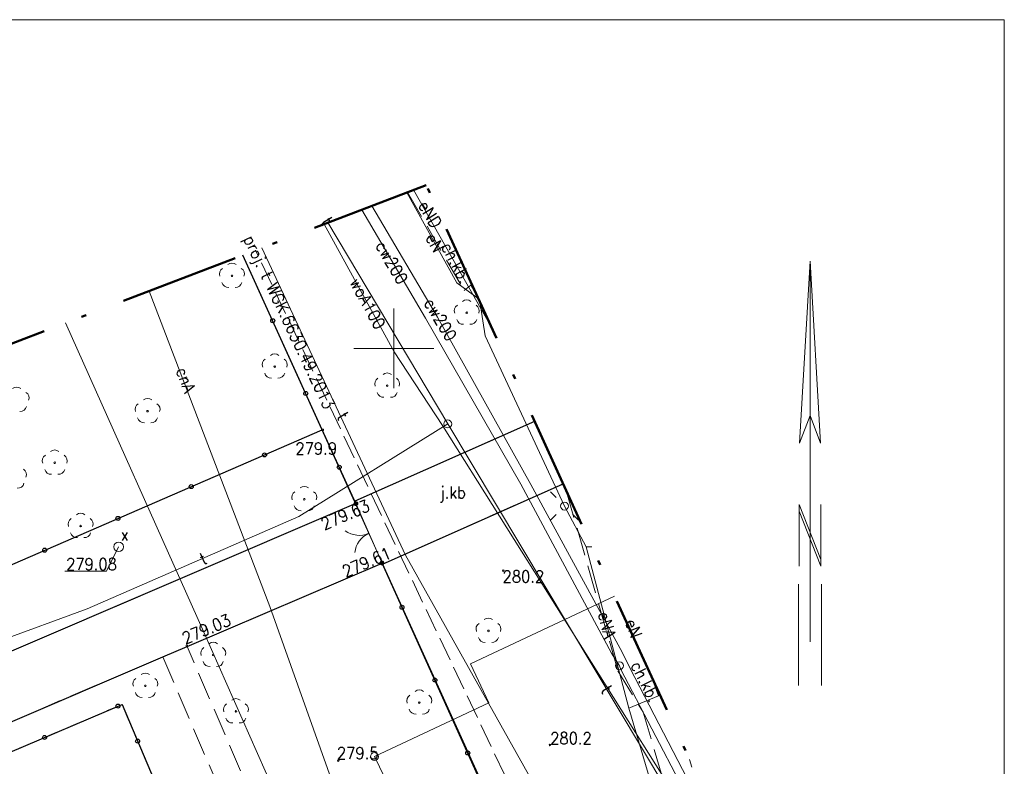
# Model space of a CAD drawing. Extents: x 6586740 to 6586888, y 5577511 to 5577721.
# Tile 7 of 7: x 6586827 to 6586888, y 5577674 to 5577721. Entities that reach past the tile are written whole.
import ezdxf
from ezdxf.enums import TextEntityAlignment as Align

# ---------------------------------------------------------------- set-up
doc = ezdxf.new("R2010")
doc.units = 0
doc.header["$MEASUREMENT"] = 0
for name, pattern in [('0.5_0.5', [1, 0.5, -0.5]), ('1.0_0.5', [1.5, 1, -0.5]), ('1.5_0.5', [2, 1.5, -0.5]), ('219-500', [0]), ('SKARP1000', [2.45, 1.75, -0.7]), ('ZAKRES500', [12.8, 7.5, -2.5, 0.3, -2.5])]:
    doc.linetypes.add(name, pattern=pattern)
for name, color, linetype, lineweight in [('312-BUDYNEK', 7, 'Continuous', 0), ('CO PRZEW.', 7, 'Continuous', 0), ('DROGI', 7, 'Continuous', 0), ('ENN PRZEWÓD', 7, 'Continuous', 0), ('GRANICE DZIA£EK', 7, 'Continuous', 0), ('K ELEM.', 7, 'Continuous', 0), ('MOSTY', 7, 'Continuous', 0), ('OGRODZENIA', 7, 'Continuous', 0), ('OPIS BUDYNKÓW', 7, 'Continuous', 0), ('OSNOWA', 7, 'Continuous', 0), ('PIKIETA', 7, 'Continuous', 0), ('PKT', 7, 'Continuous', 0), ('SZKIC PODST.', 7, 'Continuous', 0), ('T OPISY', 7, 'Continuous', 0), ('T PRZEW.', 7, 'Continuous', 0), ('W ELEM.', 7, 'Continuous', 0), ('W PRZEW.', 7, 'Continuous', 0), ('ZIELEÑ', 7, 'Continuous', 0)]:
    doc.layers.add(name, color=color, linetype=linetype, lineweight=lineweight)
doc.styles.add('ROMANC', font='ROMANC')

msp = doc.modelspace()

# ---------------------------------------------------------------- hatches: boundary and pattern name
at = {"layer": 'OGRODZENIA', "linetype": 'Continuous', "lineweight": 0}
h = msp.add_hatch(color=7, dxfattribs=at)
edge = h.paths.add_edge_path()
edge.add_arc((6586847.62, 5577690.29), 0.125, 0, 360)
h = msp.add_hatch(color=7, dxfattribs=at)
edge = h.paths.add_edge_path()
edge.add_arc((6586849.26, 5577686.56), 0.125, 0, 360)

# ---------------------------------------------------------------- linework, layer by layer
at = {"layer": '312-BUDYNEK', "color": 94, "linetype": '0.5_0.5', "lineweight": 0}
msp.add_line((6586868.501307, 5577674.274877), (6586875.47, 5577651.19), dxfattribs=at)
at = {"layer": 'CO PRZEW.', "color": 215, "linetype": 'Continuous', "lineweight": 0}
for p, q in [((6586852.74, 5577701.95), (6586848.614589, 5577708.915416)), ((6586851.97, 5577701.9), (6586847.995498, 5577708.67888)), ((6586842.24, 5577683.84), (6586834.673883, 5577703.589089)), ((6586857.94, 5577691.5), (6586851.97, 5577701.9)), ((6586858.57, 5577691.49), (6586852.74, 5577701.95)), ((6586863.62, 5577680.92), (6586857.94, 5577691.5)), ((6586864.28, 5577680.99), (6586858.57, 5577691.49)), ((6586851.82, 5577656.89), (6586842.24, 5577683.84)), ((6586864.12, 5577680.14), (6586863.62, 5577680.92)), ((6586864.8, 5577679.97), (6586864.28, 5577680.99)), ((6586864.21, 5577679.91), (6586864.12, 5577680.14)), ((6586869.94, 5577668.97), (6586864.21, 5577679.91)), ((6586870.73, 5577668.51), (6586864.8, 5577679.97))]:
    msp.add_line(p, q, dxfattribs=at)
msp.add_circle((6586864.119861, 5577680.140289), 0.25, dxfattribs=at)
at = {"layer": 'DROGI', "color": 7, "linetype": 'Continuous', "lineweight": 25}
for p, q in [((6586858.81074, 5577695.422471), (6586847.56, 5577690.44)), ((6586849.29, 5577686.5), (6586860.594099, 5577691.530672)), ((6586847.62, 5577690.29), (6586818.48, 5577677.8)), ((6586837.06, 5577681.34), (6586849.26, 5577686.56)), ((6586835.53, 5577680.7), (6586837.06, 5577681.34)), ((6586825.25, 5577676.3), (6586835.53, 5577680.7))]:
    msp.add_line(p, q, dxfattribs=at)
at = {"layer": 'ENN PRZEWÓD', "color": 1, "linetype": 'Continuous', "lineweight": 0}
for p, q in [((6586853.95, 5577704.11), (6586850.815732, 5577709.756407)), ((6586856.075336, 5577701.391908), (6586851.220475, 5577709.911048)), ((6586855.283861, 5577703.119132), (6586853.95, 5577704.11)), ((6586855.71, 5577700.78), (6586855.372782, 5577702.925081)), ((6586838.1, 5577682.23), (6586829.441374, 5577701.589903)), ((6586860.68, 5577690.13), (6586855.71, 5577700.78)), ((6586862.04, 5577687.59), (6586860.68, 5577690.13)), ((6586864.71, 5577677.49), (6586862.04, 5577687.59)), ((6586862.399852, 5577687.59), (6586862.04, 5577687.59)), ((6586850.82, 5577653.61), (6586838.1, 5577682.23)), ((6586866.56, 5577678.26), (6586866.085657, 5577679.546517)), ((6586864.71, 5577677.49), (6586866.56, 5577678.26)), ((6586868.7, 5577663.9), (6586864.71, 5577677.49))]:
    msp.add_line(p, q, dxfattribs=at)
at = {"layer": 'GRANICE DZIA£EK', "color": 7, "linetype": '219-500', "lineweight": 0}
msp.add_line((6586862.01, 5577658.53), (6586840.525059, 5577705.824649), dxfattribs=at)
at = {"layer": 'K ELEM.', "color": 7, "linetype": 'Continuous', "lineweight": 0}
for p, q in [((6586832.002449, 5577686.058864), (6586832.769861, 5577687.580289)), ((6586829.394137, 5577686.058864), (6586832.002449, 5577686.058864))]:
    msp.add_line(p, q, dxfattribs=at)
msp.add_circle((6586832.769861, 5577687.580289), 0.3, dxfattribs=at)
at = {"layer": 'MOSTY', "color": 7, "linetype": 'SKARP1000', "lineweight": 0}
for p, q in [((6586850.849178, 5577709.769186), (6586854.39, 5577703.63)), ((6586854.39, 5577703.63), (6586854.82, 5577703.96)), ((6586854.82, 5577703.96), (6586855.244, 5577703.206122)), ((6586858.81074, 5577695.422471), (6586847.56, 5577690.44)), ((6586849.29, 5577686.5), (6586860.594099, 5577691.530672)), ((6586860.791993, 5577691.098808), (6586864.02, 5577679.82)), ((6586847.62, 5577690.29), (6586818.48, 5577677.8)), ((6586847.56, 5577690.44), (6586849.29, 5577686.5)), ((6586849.26, 5577686.56), (6586847.62, 5577690.29)), ((6586837.06, 5577681.34), (6586849.26, 5577686.56)), ((6586835.53, 5577680.7), (6586837.06, 5577681.34)), ((6586837.06, 5577681.34), (6586835.53, 5577680.7)), ((6586844.26, 5577664.56), (6586837.06, 5577681.34)), ((6586825.25, 5577676.3), (6586835.53, 5577680.7)), ((6586835.53, 5577680.7), (6586841.92, 5577665.8)), ((6586865.72, 5577680.26), (6586865.646183, 5577680.505576)), ((6586864.02, 5577679.82), (6586865.6, 5577677.24)), ((6586865.801385, 5577680.166881), (6586865.72, 5577680.26)), ((6586865.6, 5577677.24), (6586868.13, 5577668.75))]:
    msp.add_line(p, q, dxfattribs=at)
at = {"layer": 'OGRODZENIA', "color": 7, "linetype": 'Continuous', "lineweight": 25}
for p, q in [((6586845.509861, 5577694.900289), (6586840.551861, 5577705.834289)), ((6586816.669861, 5577682.400289), (6586845.509861, 5577694.900289)), ((6586847.619861, 5577690.290289), (6586845.509861, 5577694.900289)), ((6586861.819861, 5577658.730289), (6586849.259861, 5577686.560289)), ((6586825.829861, 5577674.670289), (6586832.979861, 5577677.720289)), ((6586832.979861, 5577677.720289), (6586837.739861, 5577666.510289))]:
    msp.add_line(p, q, dxfattribs=at)
at = {"layer": 'OGRODZENIA', "color": 7, "linetype": 'Continuous', "lineweight": 0}
msp.add_line((6586849.26, 5577686.56), (6586847.62, 5577690.29), dxfattribs=at)
at = {"layer": 'OGRODZENIA', "color": 7, "linetype": 'Continuous', "lineweight": 25}
for centre in [(6586842.412645, 5577701.730549), (6586844.477548, 5577697.17685), (6586841.901928, 5577693.336169), (6586846.579552, 5577692.563207), (6586837.314305, 5577691.347774), (6586832.726682, 5577689.35938), (6586828.139058, 5577687.370986), (6586850.50764, 5577683.795524), (6586852.564433, 5577679.238156), (6586832.728568, 5577677.612746), (6586828.129523, 5577675.650915), (6586833.957113, 5577675.418859), (6586854.621225, 5577674.680788)]:
    msp.add_circle(centre, 0.125, dxfattribs=at)
at = {"layer": 'OGRODZENIA', "color": 7, "linetype": 'Continuous', "lineweight": 0}
for centre in [(6586847.62, 5577690.29), (6586849.26, 5577686.56)]:
    msp.add_circle(centre, 0.125, dxfattribs=at)
for centre, start, end in [((6586847.836125, 5577689.798425), 233.734, 293.734), ((6586849.043598, 5577687.052153), 113.734, 173.734)]:
    msp.add_arc(centre, 1.5, start, end, dxfattribs=at)
at = {"layer": 'OPIS BUDYNKÓW', "color": 7, "linetype": 'Continuous', "lineweight": 0}
for centre in [(6586845.55, 5577694.9), (6586847.63, 5577690.31), (6586849.25, 5577686.62), (6586856.85, 5577686.09), (6586837.04, 5577681.39), (6586859.77, 5577675.18), (6586846.52, 5577674.2)]:
    msp.add_circle(centre, 0.05, dxfattribs=at)
at = {"layer": 'OSNOWA', "color": 94, "linetype": 'Continuous', "lineweight": 0}
for centre, radius, start, end in [((6586839.859861, 5577704.940289), 0.4, 49.272, 130.728), ((6586839.479861, 5577704.664289), 0.4, 121.308, 202.548), ((6586839.859861, 5577704.540289), 0.05, 0, 359.999427), ((6586840.239861, 5577704.664289), 0.4, 337.452, 58.692), ((6586839.624861, 5577704.216289), 0.4, 193.221, 274.871), ((6586840.094861, 5577704.216289), 0.4, 265.129, 346.779), ((6586854.179861, 5577702.354289), 0.4, 121.308, 202.548), ((6586854.559861, 5577702.630289), 0.4, 49.272, 130.728), ((6586854.939861, 5577702.354289), 0.4, 337.452, 58.692), ((6586854.559861, 5577702.230289), 0.05, 0, 359.999427), ((6586854.324861, 5577701.906289), 0.4, 193.221, 274.871), ((6586854.794861, 5577701.906289), 0.4, 265.129, 346.779), ((6586842.539861, 5577699.260289), 0.4, 49.272, 130.728), ((6586842.159861, 5577698.984289), 0.4, 121.308, 202.548), ((6586842.539861, 5577698.860289), 0.05, 0, 359.999427), ((6586842.919861, 5577698.984289), 0.4, 337.452, 58.692), ((6586842.304861, 5577698.536289), 0.4, 193.221, 274.871), ((6586842.774861, 5577698.536289), 0.4, 265.129, 346.779), ((6586849.579861, 5577698.060289), 0.4, 49.272, 130.728), ((6586849.199861, 5577697.784289), 0.4, 121.308, 202.548), ((6586849.579861, 5577697.660289), 0.05, 0, 359.999427), ((6586849.959861, 5577697.784289), 0.4, 337.452, 58.692), ((6586826.379861, 5577697.180289), 0.4, 49.272, 130.728), ((6586826.759861, 5577696.904289), 0.4, 337.452, 58.692), ((6586849.344861, 5577697.336289), 0.4, 193.221, 274.871), ((6586849.814861, 5577697.336289), 0.4, 265.129, 346.779), ((6586834.199861, 5577696.194289), 0.4, 121.308, 202.548), ((6586834.579861, 5577696.470289), 0.4, 49.272, 130.728), ((6586834.959861, 5577696.194289), 0.4, 337.452, 58.692), ((6586826.614861, 5577696.456289), 0.4, 265.129, 346.779), ((6586834.579861, 5577696.070289), 0.05, 0, 359.999427), ((6586834.344861, 5577695.746289), 0.4, 193.221, 274.871), ((6586834.814861, 5577695.746289), 0.4, 265.129, 346.779), ((6586828.769861, 5577693.240289), 0.4, 49.272, 130.728), ((6586828.389861, 5577692.964289), 0.4, 121.308, 202.548), ((6586828.769861, 5577692.840289), 0.05, 0, 359.999427), ((6586829.149861, 5577692.964289), 0.4, 337.452, 58.692), ((6586826.599861, 5577692.094289), 0.4, 337.452, 58.692), ((6586828.534861, 5577692.516289), 0.4, 193.221, 274.871), ((6586829.004861, 5577692.516289), 0.4, 265.129, 346.779), ((6586826.454861, 5577691.646289), 0.4, 265.129, 346.779), ((6586844.009861, 5577690.684289), 0.4, 121.308, 202.548), ((6586844.389861, 5577690.960289), 0.4, 49.272, 130.728), ((6586844.769861, 5577690.684289), 0.4, 337.452, 58.692), ((6586844.389861, 5577690.560289), 0.05, 0, 359.999427), ((6586830.389861, 5577689.280289), 0.4, 49.272, 130.728), ((6586844.154861, 5577690.236289), 0.4, 193.221, 274.871), ((6586844.624861, 5577690.236289), 0.4, 265.129, 346.779), ((6586830.009861, 5577689.004289), 0.4, 121.308, 202.548), ((6586830.769861, 5577689.004289), 0.4, 337.452, 58.692), ((6586830.154861, 5577688.556289), 0.4, 193.221, 274.871), ((6586830.389861, 5577688.880289), 0.05, 0, 359.999427), ((6586830.624861, 5577688.556289), 0.4, 265.129, 346.779), ((6586855.919861, 5577682.720289), 0.4, 49.272, 130.728), ((6586855.539861, 5577682.444289), 0.4, 121.308, 202.548), ((6586855.919861, 5577682.320289), 0.05, 0, 359.999427), ((6586856.299861, 5577682.444289), 0.4, 337.452, 58.692), ((6586855.684861, 5577681.996289), 0.4, 193.221, 274.871), ((6586856.154861, 5577681.996289), 0.4, 265.129, 346.779), ((6586838.309861, 5577680.934289), 0.4, 121.308, 202.548), ((6586838.689861, 5577681.210289), 0.4, 49.272, 130.728), ((6586839.069861, 5577680.934289), 0.4, 337.452, 58.692), ((6586838.689861, 5577680.810289), 0.05, 0, 359.999427), ((6586838.454861, 5577680.486289), 0.4, 193.221, 274.871), ((6586838.924861, 5577680.486289), 0.4, 265.129, 346.779), ((6586834.059861, 5577679.004289), 0.4, 121.308, 202.548), ((6586834.439861, 5577679.280289), 0.4, 49.272, 130.728), ((6586834.819861, 5577679.004289), 0.4, 337.452, 58.692), ((6586834.439861, 5577678.880289), 0.05, 0, 359.999427), ((6586851.589861, 5577678.230289), 0.4, 49.272, 130.728), ((6586834.204861, 5577678.556289), 0.4, 193.221, 274.871), ((6586834.674861, 5577678.556289), 0.4, 265.129, 346.779), ((6586840.109861, 5577677.680289), 0.4, 49.272, 130.728), ((6586851.209861, 5577677.954289), 0.4, 121.308, 202.548), ((6586851.969861, 5577677.954289), 0.4, 337.452, 58.692), ((6586839.729861, 5577677.404289), 0.4, 121.308, 202.548), ((6586840.489861, 5577677.404289), 0.4, 337.452, 58.692), ((6586851.354861, 5577677.506289), 0.4, 193.221, 274.871), ((6586851.589861, 5577677.830289), 0.05, 0, 359.999427), ((6586851.824861, 5577677.506289), 0.4, 265.129, 346.779), ((6586839.874861, 5577676.956289), 0.4, 193.221, 274.871), ((6586840.109861, 5577677.280289), 0.05, 0, 359.999427), ((6586840.344861, 5577676.956289), 0.4, 265.129, 346.779)]:
    msp.add_arc(centre, radius, start, end, dxfattribs=at)
at = {"layer": 'PIKIETA', "color": 7, "linetype": 'Continuous', "lineweight": 0}
for p, q in [((6586739.711783, 5577720.56803), (6586888.211783, 5577720.56803)), ((6586888.211783, 5577720.56803), (6586888.211783, 5577510.56803)), ((6586876.048861, 5577705.452289), (6586875.398861, 5577694.072289)), ((6586876.048861, 5577705.452289), (6586876.048861, 5577681.642289)), ((6586876.698861, 5577694.072289), (6586876.048861, 5577705.452289)), ((6586849.999861, 5577697.500289), (6586849.999861, 5577702.500289)), ((6586847.499861, 5577700.000289), (6586852.499861, 5577700.000289)), ((6586876.048861, 5577695.798289), (6586875.398861, 5577694.072289)), ((6586876.698861, 5577694.072289), (6586876.048861, 5577695.798289)), ((6586875.371861, 5577690.232289), (6586875.371861, 5577686.362289)), ((6586876.721861, 5577686.780289), (6586875.371861, 5577690.232289)), ((6586876.721861, 5577686.362289), (6586875.371861, 5577689.814289)), ((6586876.721861, 5577690.232289), (6586876.721861, 5577686.362289)), ((6586875.321861, 5577685.253289), (6586875.321861, 5577678.900289)), ((6586876.771861, 5577685.253289), (6586876.771861, 5577678.900289))]:
    msp.add_line(p, q, dxfattribs=at)
at = {"layer": 'PKT', "color": 7, "linetype": '1.0_0.5', "lineweight": 0}
for p, q in [((6586832.98, 5577677.72), (6586825.83, 5577674.67)), ((6586837.74, 5577666.51), (6586832.98, 5577677.72))]:
    msp.add_line(p, q, dxfattribs=at)
at = {"layer": 'SZKIC PODST.', "color": 5, "linetype": 'ZAKRES500', "lineweight": 50}
for p, q in [((6586852.03, 5577710.22), (6586816.67, 5577696.71)), ((6586883.08, 5577642.46), (6586852.03, 5577710.22))]:
    msp.add_line(p, q, dxfattribs=at)
at = {"layer": 'T PRZEW.', "color": 42, "linetype": 'Continuous', "lineweight": 0}
for p, q in [((6586853.37, 5577695.27), (6586845.869207, 5577707.866488)), ((6586841.728525, 5577706.284457), (6586850.72, 5577687.05)), ((6586853.37, 5577695.27), (6586844.05, 5577689.47)), ((6586853.37, 5577695.27), (6586869.53, 5577668.3)), ((6586844.05, 5577689.47), (6586830.79, 5577683.69)), ((6586850.72, 5577687.05), (6586866, 5577659.9)), ((6586830.79, 5577683.69), (6586812.35, 5577676.93))]:
    msp.add_line(p, q, dxfattribs=at)
at = {"layer": 'T PRZEW.', "color": 42, "linetype": '1.5_0.5', "lineweight": 0}
msp.add_line((6586859.52, 5577667.86), (6586841.34343, 5577706.137324), dxfattribs=at)
at = {"layer": 'T PRZEW.', "color": 42, "linetype": 'Continuous', "lineweight": 0}
msp.add_circle((6586853.369861, 5577695.270289), 0.25, dxfattribs=at)
at = {"layer": 'W ELEM.', "color": 7, "linetype": 'Continuous', "lineweight": 0}
for p, q in [((6586860.149861, 5577690.661289), (6586859.796861, 5577691.014289)), ((6586860.149861, 5577689.600289), (6586859.796861, 5577689.247289)), ((6586861.210861, 5577689.600289), (6586861.563861, 5577689.247289))]:
    msp.add_line(p, q, dxfattribs=at)
msp.add_circle((6586860.679861, 5577690.130289), 0.25, dxfattribs=at)
at = {"layer": 'W PRZEW.', "color": 5, "linetype": 'Continuous', "lineweight": 0}
for p, q in [((6586845.632965, 5577707.776227), (6586850.02, 5577699.78)), ((6586850.02, 5577699.78), (6586853.05, 5577695.18)), ((6586853.05, 5577695.18), (6586873.03, 5577663.39)), ((6586854.79, 5577680.26), (6586863.82009, 5577684.490633)), ((6586855.95, 5577677.81), (6586854.79, 5577680.26)), ((6586848.78, 5577674.45), (6586855.95, 5577677.81)), ((6586856.98, 5577657.89), (6586848.78, 5577674.45))]:
    msp.add_line(p, q, dxfattribs=at)
msp.add_circle((6586848.779861, 5577674.450289), 0.25, dxfattribs=at)

# ---------------------------------------------------------------- texts
at = {"layer": 'CO PRZEW.', "color": 215, "linetype": 'Continuous', "lineweight": 0, "style": 'ROMANC', "width": 0.9}
for s, rotation, p in [('cw200', 300.522, (6586848.807861, 5577706.430289)), ('cw200', 301.227, (6586851.841861, 5577702.845289)), ('cnA', 290.959, (6586836.333861, 5577698.622289))]:
    msp.add_text(s, height=0.75, rotation=rotation, dxfattribs=at).set_placement(p)
at = {"layer": 'ENN PRZEWÓD', "color": 1, "linetype": 'Continuous', "lineweight": 0, "style": 'ROMANC', "width": 0.9}
for s, rotation, p in [('eND', 301.479694, (6586851.489861, 5577708.940289)), ('eN', 299.032, (6586851.943861, 5577706.927289)), ('eNA', 284.806, (6586862.759861, 5577683.400289)), ('eN', 290.237, (6586864.459861, 5577682.880289))]:
    msp.add_text(s, height=0.75, rotation=rotation, dxfattribs=at).set_placement(p)
at = {"layer": 'K ELEM.', "color": 7, "linetype": 'Continuous', "lineweight": 0, "style": 'ROMANC', "width": 0.9}
msp.add_text('x', height=0.75, dxfattribs=at).set_placement((6586832.893861, 5577688.726289), align=Align.TOP_LEFT)
at = {"layer": 'OPIS BUDYNKÓW', "color": 7, "linetype": 'Continuous', "lineweight": 0, "style": 'ROMANC', "width": 0.9}
for s, p in [('279.9', (6586843.834861, 5577693.355289)), ('280.2', (6586856.804861, 5577685.346289)), ('280.2', (6586859.781861, 5577675.228289)), ('279.5', (6586846.429861, 5577674.294289))]:
    msp.add_text(s, height=0.75, dxfattribs=at).set_placement(p)
for s, rotation, p in [('279.63', 23.325739, (6586845.640861, 5577688.611289)), ('279.61', 23.225756, (6586846.975861, 5577685.645289)), ('279.03', 23.069522, (6586836.947861, 5577681.467289))]:
    msp.add_text(s, height=0.75, rotation=rotation, dxfattribs=at).set_placement(p)
at = {"layer": 'T OPISY', "color": 7, "linetype": 'Continuous', "lineweight": 0, "style": 'ROMANC', "width": 0.9}
msp.add_text('j.kb', height=0.75, dxfattribs=at).set_placement((6586853.693861, 5577690.881289), align=Align.MIDDLE)
at = {"layer": 'T PRZEW.', "color": 42, "linetype": 'Continuous', "lineweight": 0, "style": 'ROMANC', "width": 0.9}
for rotation, p in [(300.774, (6586845.399861, 5577707.920289)), (299.036083, (6586846.398861, 5577695.739289)), (23.554, (6586838.049861, 5577686.440289)), (300.929, (6586862.909861, 5577678.610289))]:
    msp.add_text('t', height=0.75, rotation=rotation, dxfattribs=at).set_placement(p)
msp.add_text('proj. t WGK.6630.49.2013', height=0.75, rotation=295.402, dxfattribs=at).set_placement((6586843.356685, 5577701.593689), align=Align.MIDDLE)
at = {"layer": 'W PRZEW.', "color": 5, "linetype": 'Continuous', "lineweight": 0, "style": 'ROMANC', "width": 0.9}
msp.add_text('woA100', height=0.75, rotation=298.752, dxfattribs=at).set_placement((6586847.199861, 5577704.140289))
at = {"layer": 'W PRZEW.', "color": 7, "linetype": 'Continuous', "lineweight": 0, "style": 'ROMANC', "width": 0.9}
msp.add_text('279.08', height=0.75, dxfattribs=at).set_placement((6586829.478861, 5577686.124289))
at = {"layer": 'ZIELEÑ', "color": 7, "linetype": 'Continuous', "lineweight": 0, "style": 'ROMANC', "width": 0.9}
for rotation, p in [(297.697, (6586853.897647, 5577705.350816)), (297.118, (6586865.7319, 5577679.14353))]:
    msp.add_text('ch.kb.', height=0.75, rotation=rotation, dxfattribs=at).set_placement(p, align=Align.MIDDLE)

doc.saveas('drawing.dxf')
